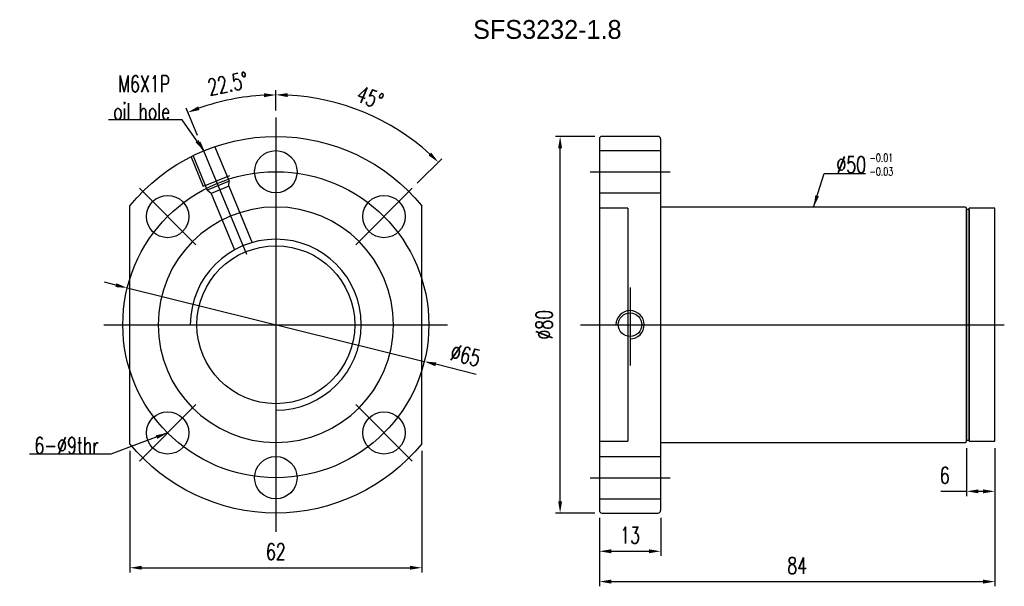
# Model space of a CAD drawing. Header units: inches. Extents: x 29 to 847, y 64 to 762.
import ezdxf
from ezdxf.lldxf.tags import DXFTag

# ---------------------------------------------------------------- set-up
doc = ezdxf.new("R2010")
doc.units = ezdxf.units.IN
doc.header["$LTSCALE"] = 0.3
doc.header["$MEASUREMENT"] = 0
for name, color, linetype in [('CL', 1, 'CENTER'), ('DIM', 4, 'Continuous'), ('HID', 2, 'DASHED'), ('OUT', 3, 'Continuous')]:
    doc.layers.add(name, color=color, linetype=linetype)
doc.styles.add('DIM-7', font='SIMPLEX.shx', dxfattribs={"width": 0.7, "bigfont": 'chineset.shx'})
tags = doc.linetypes.add('CENTER', pattern=[2, 1.25, -0.25, 0.25, -0.25]).pattern_tags.tags
tags[10:11] = [DXFTag(74, 4), DXFTag(75, 0), DXFTag(340, '0'), DXFTag(46, 0.0), DXFTag(50, 0.0), DXFTag(44, 0.0), DXFTag(45, 0.0)]
tags[8:9] = [DXFTag(74, 4), DXFTag(75, 0), DXFTag(340, '0'), DXFTag(46, 0.0), DXFTag(50, 0.0), DXFTag(44, 0.0), DXFTag(45, 0.0)]
tags[6:7] = [DXFTag(74, 4), DXFTag(75, 0), DXFTag(340, '0'), DXFTag(46, 0.0), DXFTag(50, 0.0), DXFTag(44, 0.0), DXFTag(45, 0.0)]
tags[4:5] = [DXFTag(74, 4), DXFTag(75, 0), DXFTag(340, '0'), DXFTag(46, 0.0), DXFTag(50, 0.0), DXFTag(44, 0.0), DXFTag(45, 0.0)]
tags = doc.linetypes.add('DASHED', pattern=[0.75, 0.5, -0.25]).pattern_tags.tags
tags[6:7] = [DXFTag(74, 4), DXFTag(75, 0), DXFTag(340, '0'), DXFTag(46, 0.0), DXFTag(50, 0.0), DXFTag(44, 0.0), DXFTag(45, 0.0)]
tags[4:5] = [DXFTag(74, 4), DXFTag(75, 0), DXFTag(340, '0'), DXFTag(46, 0.0), DXFTag(50, 0.0), DXFTag(44, 0.0), DXFTag(45, 0.0)]
doc.dimstyles.new('CNS', dxfattribs={"dimtxt": 3.5, "dimasz": 2.5, "dimexe": 1, "dimexo": 1.5, "dimgap": 0.09, "dimtad": 0, "dimdsep": 46, "dimtxsty": 'DIM-7', "dimcen": 0.09, "dimclrd": 1, "dimclre": 1, "dimclrt": 4, "dimadec": 0, "dimazin": 0, "dimtfac": 1, "dimtix": 1, "dimtmove": 2, "dimatfit": 3, "dimfxl": 1, "dimtvp": 0.971429, "dimtolj": 1, "dimarcsym": 0})

# ---------------------------------------------------------------- blocks, each defined once
blk = doc.blocks.new('*D3')
at = {"layer": 'DEFPOINTS', "color": 0, "transparency": 16777216}
for p in [(152.05, 80.01), (165.05, 80.01), (165.05, 71.38)]:
    blk.add_point(p, dxfattribs=at)
at = {"layer": 'DIM', "color": 4, "lineweight": -2, "transparency": 16777216}
for p, q in [((152.05, 78.51), (152.05, 70.38)), ((165.05, 78.51), (165.05, 70.38)), ((154.55, 71.38), (162.55, 71.38))]:
    blk.add_line(p, q, dxfattribs=at)
at = {"layer": 'DIM', "color": 4, "transparency": 16777216}
for points in [[(154.55, 71.8), (154.55, 70.96), (152.05, 71.38)], [(162.55, 71.8), (162.55, 70.96), (165.05, 71.38)]]:
    blk.add_solid(points, dxfattribs=at)
at = {"layer": 'DIM', "color": 4, "transparency": 16777216, "insert": (158.55, 74.78), "char_height": 3.5, "attachment_point": 5, "style": 'DIM-7'}
blk.add_mtext('\\A1;13', dxfattribs=at)
blk = doc.blocks.new('*D4')
at = {"layer": 'DEFPOINTS', "color": 0, "transparency": 16777216}
for p in [(236.05, 94.76), (152.05, 80.01), (236.05, 64.94)]:
    blk.add_point(p, dxfattribs=at)
at = {"layer": 'DIM', "color": 4, "lineweight": -2, "transparency": 16777216}
for p, q in [((236.05, 93.26), (236.05, 63.94)), ((152.05, 78.51), (152.05, 63.94)), ((154.55, 64.94), (233.55, 64.94))]:
    blk.add_line(p, q, dxfattribs=at)
at = {"layer": 'DIM', "color": 4, "transparency": 16777216}
for points in [[(154.55, 65.36), (154.55, 64.52), (152.05, 64.94)], [(233.55, 65.36), (233.55, 64.52), (236.05, 64.94)]]:
    blk.add_solid(points, dxfattribs=at)
at = {"layer": 'DIM', "color": 4, "transparency": 16777216, "insert": (194.05, 68.34), "char_height": 3.5, "attachment_point": 5, "style": 'DIM-7'}
blk.add_mtext('\\A1;84', dxfattribs=at)
blk = doc.blocks.new('*D5')
at = {"layer": 'DEFPOINTS', "color": 0, "transparency": 16777216}
for p in [(230.05, 94.81), (236.05, 94.76), (230.05, 84.11)]:
    blk.add_point(p, dxfattribs=at)
at = {"layer": 'DIM', "color": 4, "lineweight": -2, "transparency": 16777216}
for p, q in [((230.05, 93.31), (230.05, 83.11)), ((236.05, 93.26), (236.05, 83.11)), ((230.05, 84.11), (224.54, 84.11)), ((233.55, 84.11), (232.55, 84.11))]:
    blk.add_line(p, q, dxfattribs=at)
at = {"layer": 'DIM', "color": 4, "transparency": 16777216}
for points in [[(232.55, 84.53), (232.55, 83.7), (230.05, 84.11)], [(233.55, 84.53), (233.55, 83.7), (236.05, 84.11)]]:
    blk.add_solid(points, dxfattribs=at)
at = {"layer": 'DIM', "color": 4, "transparency": 16777216, "insert": (225.39, 87.51), "char_height": 3.5, "attachment_point": 5, "style": 'DIM-7'}
blk.add_mtext('\\A1;6', dxfattribs=at)
blk = doc.blocks.new('*D6')
at = {"layer": 'DEFPOINTS', "color": 0, "transparency": 16777216}
for p in [(52.3, 94.23), (114.3, 94.23), (114.3, 67.88)]:
    blk.add_point(p, dxfattribs=at)
at = {"layer": 'DIM', "color": 4, "lineweight": -2, "transparency": 16777216}
for p, q in [((52.3, 92.73), (52.3, 66.88)), ((114.3, 92.73), (114.3, 66.88)), ((54.8, 67.88), (111.8, 67.88))]:
    blk.add_line(p, q, dxfattribs=at)
at = {"layer": 'DIM', "color": 4, "transparency": 16777216}
for points in [[(54.8, 68.3), (54.8, 67.47), (52.3, 67.88)], [(111.8, 68.3), (111.8, 67.47), (114.3, 67.88)]]:
    blk.add_solid(points, dxfattribs=at)
at = {"layer": 'DIM', "color": 4, "transparency": 16777216, "insert": (83.3, 71.28), "char_height": 3.5, "attachment_point": 5, "style": 'DIM-7'}
blk.add_mtext('\\A1;62', dxfattribs=at)
blk = doc.blocks.new('*D7')
at = {"layer": 'DEFPOINTS', "color": 0, "transparency": 16777216}
for p in [(143.69, 159.51), (152.55, 159.51), (152.55, 79.51)]:
    blk.add_point(p, dxfattribs=at)
at = {"layer": 'DIM', "color": 4, "lineweight": -2, "transparency": 16777216}
for p, q in [((151.05, 159.51), (142.69, 159.51)), ((143.69, 82.01), (143.69, 157.01)), ((151.05, 79.51), (142.69, 79.51))]:
    blk.add_line(p, q, dxfattribs=at)
at = {"layer": 'DIM', "color": 4, "transparency": 16777216}
for points in [[(143.27, 157.01), (144.1, 157.01), (143.69, 159.51)], [(143.27, 82.01), (144.1, 82.01), (143.69, 79.51)]]:
    blk.add_solid(points, dxfattribs=at)
at = {"layer": 'DIM', "color": 4, "transparency": 16777216, "insert": (140.29, 119.51), "char_height": 3.5, "attachment_point": 5, "rotation": 90, "style": 'DIM-7'}
blk.add_mtext('\\A1;%%C80', dxfattribs=at)
blk = doc.blocks.new('*D8')
at = {"layer": 'DEFPOINTS', "color": 0, "transparency": 16777216}
for p in [(83.3, 163.51), (107.72, 161.81), (112.29, 148.5), (100.27, 136.48), (83.3, 75.51)]:
    blk.add_point(p, dxfattribs=at)
at = {"layer": 'DIM', "color": 4, "lineweight": -2, "transparency": 16777216}
for p, q in [((83.3, 165.01), (83.3, 169.36)), ((113.35, 149.56), (118.54, 154.76))]:
    blk.add_line(p, q, dxfattribs=at)
blk.add_arc((83.3, 119.51), 48.85, 47.9328, 87.0672, dxfattribs=at)
at = {"layer": 'DIM', "color": 4, "transparency": 16777216}
for points in [[(85.78, 167.88), (85.81, 168.71), (83.3, 168.36)], [(116.31, 156.07), (115.74, 155.47), (117.83, 154.05)]]:
    blk.add_solid(points, dxfattribs=at)
at = {"layer": 'DIM', "color": 4, "transparency": 16777216, "insert": (103.29, 167.78), "char_height": 3.5, "attachment_point": 5, "rotation": 337.5, "style": 'DIM-7'}
blk.add_mtext('\\A1;45°', dxfattribs=at)
blk = doc.blocks.new('*D9')
at = {"layer": 'DEFPOINTS', "color": 0, "transparency": 16777216}
for p in [(76.92, 167.92), (83.3, 163.51), (67.22, 158.31), (77.12, 134.41), (83.3, 75.51)]:
    blk.add_point(p, dxfattribs=at)
at = {"layer": 'DIM', "color": 4, "lineweight": -2, "transparency": 16777216}
for p, q in [((83.3, 165.01), (83.3, 169.33)), ((66.65, 159.7), (64.23, 165.54))]:
    blk.add_line(p, q, dxfattribs=at)
blk.add_arc((83.3, 119.51), 48.82, 92.9343, 109.5657, dxfattribs=at)
at = {"layer": 'DIM', "color": 4, "transparency": 16777216}
for points in [[(80.79, 168.69), (80.81, 167.85), (83.3, 168.33)], [(67.1, 165.12), (66.8, 165.9), (64.61, 164.62)]]:
    blk.add_solid(points, dxfattribs=at)
at = {"layer": 'DIM', "color": 4, "transparency": 16777216, "insert": (73.11, 170.73), "char_height": 3.5, "attachment_point": 5, "rotation": 11.25, "style": 'DIM-7'}
blk.add_mtext('\\A1;22.5°', dxfattribs=at)
blk = doc.blocks.new('*D12')
at = {"layer": 'DEFPOINTS', "color": 0, "transparency": 16777216}
for p in [(51.75, 127.32), (114.84, 111.7)]:
    blk.add_point(p, dxfattribs=at)
at = {"layer": 'DIM', "color": 4, "lineweight": -2, "transparency": 16777216}
for p, q in [((49.32, 127.92), (46.89, 128.53)), ((51.75, 127.32), (114.84, 111.7)), ((125.87, 108.97), (117.27, 111.1))]:
    blk.add_line(p, q, dxfattribs=at)
at = {"layer": 'DIM', "color": 4, "transparency": 16777216}
for points in [[(49.42, 128.33), (49.22, 127.52), (51.75, 127.32)], [(117.37, 111.5), (117.17, 110.69), (114.84, 111.7)]]:
    blk.add_solid(points, dxfattribs=at)
at = {"layer": 'DIM', "color": 4, "transparency": 16777216, "insert": (123.6, 113.03), "char_height": 3.5, "attachment_point": 5, "rotation": 346.0913, "style": 'DIM-7'}
blk.add_mtext('\\A1;∅65', dxfattribs=at)

msp = doc.modelspace()

# ---------------------------------------------------------------- linework, layer by layer
at = {"layer": 'CL', "color": 7, "ltscale": 13.242857}
for p, q in [((83.295, 163.511), (83.295, 75.511)), ((77.124, 134.411), (67.223, 158.314)), ((150.046, 152.011), (167.046, 152.011)), ((66.325, 136.482), (54.304, 148.503)), ((100.266, 136.482), (112.287, 148.503)), ((158.546, 127.419), (158.546, 110.868)), ((46.795, 119.511), (119.795, 119.511)), ((148.046, 119.511), (236.849, 119.511)), ((228.546, 119.511), (238.046, 119.511)), ((66.325, 102.541), (54.304, 90.52)), ((100.266, 102.541), (112.287, 90.52)), ((150.046, 87.011), (167.046, 87.011))]:
    msp.add_line(p, q, dxfattribs=at)
msp.add_circle((83.295, 119.511), 32.5, dxfattribs=at)
at = {"layer": 'DIM', "color": 7}
msp.add_arc((83.295, 119.511), 18.159, 270, 180, dxfattribs=at)
at = {"layer": 'HID', "color": 7, "ltscale": 12.566371}
for p, q in [((70.298, 157.423), (73.359, 150.032)), ((65.216, 155.318), (67.895, 148.851)), ((65.678, 155.51), (68.74, 148.119)), ((152.046, 156.511), (165.046, 156.511)), ((73.438, 151.147), (67.895, 148.851)), ((73.359, 150.032), (68.74, 148.119)), ((73.28, 148.917), (69.584, 147.386)), ((73.28, 148.917), (73.359, 150.032)), ((73.28, 148.917), (78.248, 136.922)), ((69.584, 147.386), (68.74, 148.119)), ((69.584, 147.386), (74.553, 135.391)), ((152.046, 147.511), (165.046, 147.511)), ((158.046, 144.261), (152.046, 144.261)), ((158.046, 144.261), (158.046, 119.511)), ((158.046, 119.511), (158.046, 94.761)), ((152.046, 94.761), (158.046, 94.761)), ((152.046, 91.511), (165.046, 91.511)), ((152.046, 82.511), (165.046, 82.511))]:
    msp.add_line(p, q, dxfattribs=at)
at = {"layer": 'HID', "color": 7, "ltscale": 12.566371, "extrusion": (0, 0, -1)}
msp.add_circle((-83.295, 119.511), 25, dxfattribs=at)
at = {"layer": 'HID', "color": 7, "ltscale": 12.566371}
msp.add_circle((158.546, 119.511), 2.5, dxfattribs=at)
msp.add_arc((158.546, 119.511), 3, 270, 180, dxfattribs=at)
msp.add_open_spline([(79.629, 137.311), (79.629, 137.306), (79.629, 137.302), (79.629, 137.285), (79.629, 137.272), (79.629, 137.255)], degree=3, knots=[0, 0, 0, 0, 0.4806002, 0.4806002, 1, 1, 1, 1], dxfattribs=at)
at = {"layer": 'OUT', "color": 7}
for p, q in [((152.046, 159.011), (152.046, 80.011)), ((164.546, 159.511), (152.546, 159.511)), ((165.046, 159.011), (165.046, 80.011)), ((52.295, 94.233), (52.295, 144.79)), ((114.295, 94.233), (114.295, 144.79)), ((229.746, 144.511), (165.046, 144.511)), ((230.546, 144.011), (230.046, 144.011)), ((230.046, 144.011), (230.046, 95.011)), ((236.046, 144.261), (230.546, 144.261)), ((230.546, 94.761), (230.546, 144.261)), ((230.546, 144.011), (230.546, 95.011)), ((236.046, 94.761), (236.046, 144.261)), ((165.046, 94.511), (229.746, 94.511)), ((230.046, 95.011), (230.546, 95.011)), ((230.546, 94.761), (236.046, 94.761)), ((152.546, 79.511), (164.546, 79.511))]:
    msp.add_line(p, q, dxfattribs=at)
for centre, radius in [((83.295, 152.011), 4.5), ((60.314, 142.492), 4.5), ((106.276, 142.492), 4.5), ((83.295, 119.511), 16.77), ((60.314, 96.53), 4.5), ((106.276, 96.53), 4.5), ((83.295, 87.011), 4.5)]:
    msp.add_circle(centre, radius, dxfattribs=at)
at = {"layer": 'OUT', "color": 7, "extrusion": (0, 0, -1)}
for start, end in [(39.19497, 140.80503), (219.19497, 320.80503)]:
    msp.add_arc((-83.295, 119.511), 40, start, end, dxfattribs=at)
at = {"layer": 'OUT', "color": 7}
for centre, radius, start, end in [((152.546, 159.011), 0.5, 90, 180), ((164.546, 159.011), 0.5, 0, 90), ((229.746, 144.211), 0.3, 0, 90), ((229.746, 94.811), 0.3, 270, 360), ((152.546, 80.011), 0.5, 180, 270), ((164.546, 80.011), 0.5, 270, 0)]:
    msp.add_arc(centre, radius, start, end, dxfattribs=at)
msp.add_open_spline([(230.046, 94.811), (230.046, 94.864), (230.046, 94.925), (230.046, 95.31), (230.046, 95.782), (230.046, 97.033), (230.046, 97.816), (230.046, 99.625), (230.046, 100.658), (230.046, 102.991), (230.046, 104.256), (230.046, 106.963), (230.046, 108.424), (230.046, 111.453), (230.046, 113.011), (230.046, 116.214), (230.046, 117.871), (230.046, 121.134), (230.046, 122.755), (230.046, 125.978), (230.046, 127.559), (230.046, 132.073), (230.046, 134.864), (230.046, 138.325), (230.046, 139.382), (230.046, 141.2), (230.046, 141.969), (230.046, 143.225), (230.046, 143.708), (230.046, 144.096), (230.046, 144.157), (230.046, 144.211)], degree=3, knots=[0.04924165, 0.04924165, 0.04924165, 0.04924165, 0.06233404, 0.06233404, 0.12482252, 0.12482252, 0.18731101, 0.18731101, 0.2497995, 0.2497995, 0.31228799, 0.31228799, 0.37477648, 0.37477648, 0.43726497, 0.43726497, 0.49975345, 0.49975345, 0.56224194, 0.56224194, 0.62473043, 0.62473043, 0.74970741, 0.74970741, 0.8121959, 0.8121959, 0.87468438, 0.87468438, 0.93717287, 0.93717287, 0.95064273, 0.95064273, 0.95064273, 0.95064273], dxfattribs=at)

# ---------------------------------------------------------------- texts
at = {"layer": 'DIM', "color": 0, "insert": (125.216, 184.246), "char_height": 4, "width": 53.23888, "attachment_point": 1}
msp.add_mtext('SFS3232-1.8', dxfattribs=at)
at = {"layer": 'DIM', "color": 7, "char_height": 3.5, "style": 'DIM-7'}
for s, insert, attachment_point in [('\\A1;M6X1P\\Poil hole', (60.84, 163.105), 9), ('\\A1;%%C50', (202.374, 151.761), 7), ('6-%%C9thr', (45.671, 92.11), 9)]:
    msp.add_mtext(s, dxfattribs=dict(at, insert=insert, attachment_point=attachment_point))
at = {"layer": 'DIM', "color": 7, "insert": (209.396, 155.859), "char_height": 1.75, "width": 14.39734, "attachment_point": 1, "style": 'DIM-7'}
msp.add_mtext('-0.01\\P-0.03', dxfattribs=at)

# ---------------------------------------------------------------- dimensions: what is measured, and where the dimension line sits
at = {"layer": 'DIM', "color": 7}
for base, line1, line2, override, picture, middle in [((76.923, 167.915), ((77.124, 134.411), (67.223, 158.314)), ((83.295, 163.511), (83.295, 75.511)), {"dimclrd": 4, "dimclre": 4, "dimadec": 1}, '*D9', (73.107, 170.729)), ((107.719, 161.813), ((83.295, 163.511), (83.295, 75.511)), ((100.266, 136.482), (112.287, 148.503)), {"dimclrd": 4, "dimclre": 4}, '*D8', (103.289, 167.781))]:
    dim = msp.add_angular_dim_2l(base=base, line1=line1, line2=line2, dimstyle='CNS', override=override, dxfattribs=at)
    dim.commit()
    dim.dimension.update_dxf_attribs({"geometry": picture, "text_midpoint": middle})
dim = msp.add_linear_dim(base=(143.687, 159.511), p1=(152.546, 79.511), p2=(152.546, 159.511), angle=90, text='%%C<>', dimstyle='CNS', override={"dimclrd": 4, "dimclre": 4}, dxfattribs=at)
dim.commit()
dim.dimension.update_dxf_attribs({"geometry": '*D7', "text_midpoint": (140.287, 119.511)})
dim = msp.add_diameter_dim_2p(p1=(51.748, 127.323), p2=(114.842, 111.699), dimstyle='CNS', override={"dimclrd": 4, "dimclre": 4}, dxfattribs=at)
dim.commit()
dim.dimension.update_dxf_attribs({"geometry": '*D12', "text_midpoint": (123.602, 113.033)})
for base, p1, p2, picture, middle in [((114.295, 67.884), (52.295, 94.233), (114.295, 94.233), '*D6', (83.295, 71.284)), ((236.046, 64.939), (152.046, 80.011), (236.046, 94.761), '*D4', (194.046, 68.339)), ((165.046, 71.379), (152.046, 80.011), (165.046, 80.011), '*D3', (158.546, 74.779))]:
    dim = msp.add_linear_dim(base=base, p1=p1, p2=p2, dimstyle='CNS', override={"dimclrd": 4, "dimclre": 4}, dxfattribs=at)
    dim.commit()
    dim.dimension.update_dxf_attribs({"geometry": picture, "text_midpoint": middle})
dim = msp.add_linear_dim(base=(230.046, 84.113), p1=(236.046, 94.761), p2=(230.046, 94.811), dimstyle='CNS', override={"dimclrd": 4, "dimclre": 4, "dimtmove": 0}, dxfattribs=at)
dim.commit()
dim.dimension.update_dxf_attribs({"geometry": '*D5', "text_midpoint": (225.389, 84.113), "dimtype": 160})

# ---------------------------------------------------------------- leaders
at = {"layer": 'DIM', "color": 7, "annotation_type": 0, "has_hookline": 1}
for points, override, hookline_direction, text_width in [([(67.988, 156.466), (63.43, 163.015), (60.93, 163.015)], {"dimgap": 0.09, "dimtad": 1, "dimclrd": 4, "dimclre": 4}, 1, 13.067), ([(197.546, 144.511), (199.784, 151.671), (202.284, 151.671)], {"dimgap": 0.09, "dimtad": 1, "dimclrd": 4, "dimclre": 4}, 0, 6.183), ([(60.314, 96.53), (48.261, 92.02), (45.761, 92.02)], {"dimtad": 1, "dimclrd": 4, "dimclre": 4}, 1, 14.7)]:
    msp.add_leader(points, dimstyle='CNS', override=override, dxfattribs=dict(at, hookline_direction=hookline_direction, text_width=text_width))

doc.saveas('drawing.dxf')
